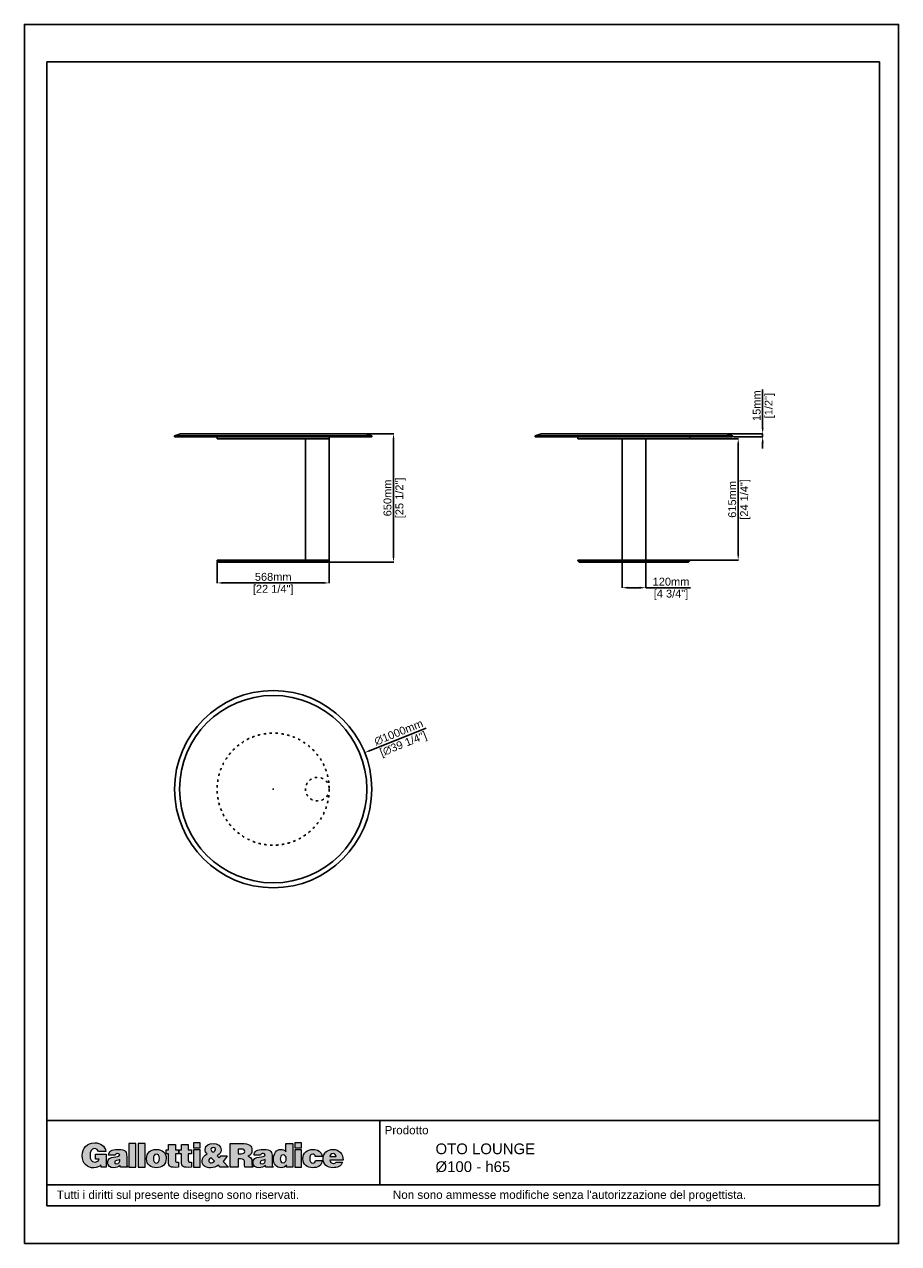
# Model space of a CAD drawing. Header units: millimetres. Extents: x 26359 to 57681, y -662 to 5519.
# Tile 2 of 6: x 31737 to 36171, y -662 to 5519. Entities that reach past the tile are written whole.
import ezdxf

# ---------------------------------------------------------------- set-up
doc = ezdxf.new("R2010")
doc.units = ezdxf.units.MM
doc.linetypes.add('ACAD_ISO03W100', pattern=[30, 12, -18])
doc.layers.add('Livello 1', color=7, linetype='Continuous')
doc.layers.add('QUOTE', color=252, linetype='Continuous', lineweight=5)
doc.styles.get("Standard").update_dxf_attribs({"font": 'arial.ttf'})
doc.dimstyles.new('PRODOTTI', dxfattribs={"dimtxt": 40, "dimasz": 30, "dimexe": 1.25, "dimexo": 5, "dimgap": 10, "dimtad": 1, "dimzin": 12, "dimtxsty": 'Standard', "dimcen": 2.5, "dimclrd": 252, "dimclre": 252, "dimclrt": 252, "dimadec": 0, "dimazin": 3, "dimtfac": 1, "dimtmove": 0, "dimatfit": 3, "dimfxl": 1, "dimtfillclr": 134, "dimarcsym": 0})
doc.dimstyles.new('PRODOTTI_USA_grande', dxfattribs={"dimtxt": 40, "dimasz": 30, "dimexe": 1.25, "dimexo": 5, "dimgap": 10, "dimtad": 1, "dimzin": 12, "dimtxsty": 'Standard', "dimcen": 2.5, "dimclrd": 256, "dimclre": 256, "dimclrt": 256, "dimadec": 0, "dimazin": 3, "dimtfac": 1, "dimtmove": 0, "dimatfit": 3, "dimfxl": 1, "dimarcsym": 0})

# ---------------------------------------------------------------- blocks, each defined once
blk = doc.blocks.new('block 2')
at = {"layer": 'Livello 1', "true_color": 0x1c1c1b}
h = blk.add_hatch(color=250, dxfattribs=at)
h.dxf.hatch_style = 2
edge = h.paths.add_edge_path()
edge.add_spline(control_points=[(28.21, 149.09), (28.21, 149.09), (22.02, 149.09), (22.02, 149.09), (22.02, 149.09), (22.02, 146.1), (22.02, 146.1), (22.02, 146.1), (24.01, 146.1), (24.01, 146.1), (23.78, 145.14), (22.61, 144.51), (21.69, 144.51), (19.41, 144.51), (18.8, 146.29), (18.8, 148.24), (18.8, 150.68), (19.64, 152.29), (21.43, 152.29), (22.59, 152.29), (23.42, 151.67), (23.74, 150.54), (23.74, 150.54), (28.03, 150.54), (28.03, 150.54), (27.48, 153.93), (24.82, 155.66), (21.5, 155.66), (17.04, 155.66), (14.28, 152.63), (14.28, 148.22), (14.28, 143.42), (17.44, 141.14), (20.97, 141.14), (23.13, 141.14), (24.38, 141.94), (25.12, 142.82), (25.12, 142.82), (25.3, 141.46), (25.3, 141.46), (25.3, 141.46), (28.21, 141.46), (28.21, 141.46), (28.21, 141.46), (28.21, 149.09), (28.21, 149.09), (28.21, 149.09), (28.21, 149.09), (28.21, 149.09)], knot_values=[0, 0, 0, 0, 1, 1, 1, 2, 2, 2, 3, 3, 3, 4, 4, 4, 5, 5, 5, 6, 6, 6, 7, 7, 7, 8, 8, 8, 9, 9, 9, 10, 10, 10, 11, 11, 11, 12, 12, 12, 13, 13, 13, 14, 14, 14, 15, 15, 15, 16, 16, 16, 16], degree=3, periodic=0)
edge = h.paths.add_edge_path()
edge.add_spline(control_points=[(40.61, 141.5), (40.61, 141.5), (40.61, 141.69), (40.61, 141.69), (40.1, 142.11), (40.08, 142.4), (40.08, 142.98), (40.08, 142.98), (40.08, 147.67), (40.08, 147.67), (40.08, 150.06), (39.79, 151.83), (35.04, 151.83), (31.07, 151.83), (29.56, 150.58), (29.56, 148.45), (29.56, 148.45), (33.39, 148.45), (33.39, 148.45), (33.49, 149.32), (34.23, 149.43), (34.79, 149.43), (35.21, 149.43), (36.09, 149.34), (36.09, 148.61), (36.09, 146.73), (28.95, 148.8), (28.95, 144.24), (28.95, 142.15), (30.63, 141.21), (32.53, 141.21), (34.02, 141.21), (35.17, 141.52), (36.3, 142.57), (36.3, 142.57), (36.49, 141.5), (36.49, 141.5), (36.49, 141.5), (40.61, 141.5), (40.61, 141.5), (40.61, 141.5), (40.61, 141.5), (40.61, 141.5)], knot_values=[0, 0, 0, 0, 1, 1, 1, 2, 2, 2, 3, 3, 3, 4, 4, 4, 5, 5, 5, 6, 6, 6, 7, 7, 7, 8, 8, 8, 9, 9, 9, 10, 10, 10, 11, 11, 11, 12, 12, 12, 13, 13, 13, 14, 14, 14, 14], degree=3, periodic=0)
edge = h.paths.add_edge_path()
edge.add_spline(control_points=[(34.33, 143.47), (33.54, 143.47), (33.06, 143.82), (33.06, 144.32), (33.06, 145.62), (34.79, 145.31), (36.09, 145.94), (36.19, 144.57), (35.73, 143.47), (34.33, 143.47), (34.33, 143.47), (34.33, 143.47), (34.33, 143.47)], knot_values=[0, 0, 0, 0, 1, 1, 1, 2, 2, 2, 3, 3, 3, 4, 4, 4, 4], degree=3, periodic=0)
h.paths.add_polyline_path([(45.4, 141.5), (45.4, 155.29), (41.41, 155.29), (41.41, 141.5)])
h.paths.add_polyline_path([(50.75, 141.5), (50.75, 155.29), (46.77, 155.29), (46.77, 141.5)])
edge = h.paths.add_edge_path()
edge.add_spline(control_points=[(57.35, 149.14), (58.38, 149.2), (59.04, 148.09), (59.04, 146.62), (59.04, 144.72), (58.38, 143.89), (57.31, 143.89), (56.3, 143.89), (55.59, 144.72), (55.59, 146.62), (55.59, 147.75), (55.99, 149.14), (57.35, 149.14), (57.35, 149.14), (57.35, 149.14), (57.35, 149.14)], knot_values=[0, 0, 0, 0, 1, 1, 1, 2, 2, 2, 3, 3, 3, 4, 4, 4, 5, 5, 5, 5], degree=3, periodic=0)
edge = h.paths.add_edge_path()
edge.add_spline(control_points=[(51.6, 146.4), (51.6, 142.98), (54.09, 141.21), (57.31, 141.21), (60.53, 141.21), (63.02, 142.94), (63.02, 146.62), (63.02, 149.74), (60.84, 151.83), (57.29, 151.83), (53.9, 151.83), (51.6, 149.89), (51.6, 146.4), (51.6, 146.4), (51.6, 146.4), (51.6, 146.4)], knot_values=[0, 0, 0, 0, 1, 1, 1, 2, 2, 2, 3, 3, 3, 4, 4, 4, 5, 5, 5, 5], degree=3, periodic=0)
edge = h.paths.add_edge_path()
edge.add_spline(control_points=[(70.24, 144.35), (70.24, 144.35), (69.61, 144.35), (69.61, 144.35), (68.5, 144.35), (68.36, 144.68), (68.36, 145.6), (68.36, 145.6), (68.36, 149.24), (68.36, 149.24), (68.36, 149.24), (70.28, 149.24), (70.28, 149.24), (70.28, 149.24), (70.28, 151.54), (70.28, 151.54), (70.28, 151.54), (68.36, 151.54), (68.36, 151.54), (68.36, 151.54), (68.36, 154.66), (68.36, 154.66), (68.36, 154.66), (64.43, 154.66), (64.43, 154.66), (64.43, 154.66), (64.43, 151.54), (64.43, 151.54), (64.43, 151.54), (62.96, 151.54), (62.96, 151.54), (62.96, 151.54), (62.96, 149.24), (62.96, 149.24), (62.96, 149.24), (64.38, 149.24), (64.38, 149.24), (64.38, 149.24), (64.38, 145.04), (64.38, 145.04), (64.38, 141.58), (65.01, 141.21), (70.24, 141.5), (70.24, 141.5), (70.24, 144.35), (70.24, 144.35), (70.24, 144.35), (70.24, 144.35), (70.24, 144.35)], knot_values=[0, 0, 0, 0, 1, 1, 1, 2, 2, 2, 3, 3, 3, 4, 4, 4, 5, 5, 5, 6, 6, 6, 7, 7, 7, 8, 8, 8, 9, 9, 9, 10, 10, 10, 11, 11, 11, 12, 12, 12, 13, 13, 13, 14, 14, 14, 15, 15, 15, 16, 16, 16, 16], degree=3, periodic=0)
edge = h.paths.add_edge_path()
edge.add_spline(control_points=[(77.72, 144.35), (77.72, 144.35), (77.09, 144.35), (77.09, 144.35), (75.98, 144.35), (75.85, 144.68), (75.85, 145.6), (75.85, 145.6), (75.85, 149.24), (75.85, 149.24), (75.85, 149.24), (77.76, 149.24), (77.76, 149.24), (77.76, 149.24), (77.76, 151.54), (77.76, 151.54), (77.76, 151.54), (75.85, 151.54), (75.85, 151.54), (75.85, 151.54), (75.85, 154.66), (75.85, 154.66), (75.85, 154.66), (71.92, 154.66), (71.92, 154.66), (71.92, 154.66), (71.92, 151.54), (71.92, 151.54), (71.92, 151.54), (70.44, 151.54), (70.44, 151.54), (70.44, 151.54), (70.44, 149.24), (70.44, 149.24), (70.44, 149.24), (71.86, 149.24), (71.86, 149.24), (71.86, 149.24), (71.86, 145.04), (71.86, 145.04), (71.86, 141.58), (72.49, 141.21), (77.72, 141.5), (77.72, 141.5), (77.72, 144.35), (77.72, 144.35), (77.72, 144.35), (77.72, 144.35), (77.72, 144.35)], knot_values=[0, 0, 0, 0, 1, 1, 1, 2, 2, 2, 3, 3, 3, 4, 4, 4, 5, 5, 5, 6, 6, 6, 7, 7, 7, 8, 8, 8, 9, 9, 9, 10, 10, 10, 11, 11, 11, 12, 12, 12, 13, 13, 13, 14, 14, 14, 15, 15, 15, 16, 16, 16, 16], degree=3, periodic=0)
h.paths.add_polyline_path([(82.83, 141.5), (82.83, 151.54), (78.85, 151.54), (78.85, 141.5)])
h.paths.add_polyline_path([(78.85, 152.82), (82.83, 152.82), (82.83, 155.66), (78.85, 155.66)])
edge = h.paths.add_edge_path()
edge.add_spline(control_points=[(90.37, 152.9), (90.81, 152.9), (91.36, 152.71), (91.56, 152.29), (91.9, 151.16), (91.1, 150.68), (90.2, 150.26), (89.54, 150.7), (89.03, 151.17), (89.03, 151.86), (89.03, 152.63), (89.7, 152.9), (90.37, 152.9), (90.37, 152.9), (90.37, 152.9), (90.37, 152.9)], knot_values=[0, 0, 0, 0, 1, 1, 1, 2, 2, 2, 3, 3, 3, 4, 4, 4, 5, 5, 5, 5], degree=3, periodic=0)
edge = h.paths.add_edge_path()
edge.add_spline(control_points=[(94.39, 141.5), (94.39, 141.5), (99.18, 141.5), (99.18, 141.5), (99.18, 141.5), (96.04, 144.74), (96.04, 144.74), (96.98, 145.73), (97.72, 146.88), (98.36, 148.09), (98.36, 148.09), (94.72, 148.09), (94.72, 148.09), (94.49, 147.65), (94.2, 147.27), (93.82, 146.94), (93.82, 146.94), (92.63, 148.17), (92.63, 148.17), (94.03, 148.93), (94.87, 150.01), (94.87, 151.65), (94.87, 153.88), (92.82, 155.29), (90.27, 155.29), (88.09, 155.29), (85.58, 154.43), (85.58, 151.85), (85.58, 150.77), (86.06, 150.01), (86.77, 149.26), (85.02, 148.38), (83.87, 147), (83.87, 144.97), (83.87, 142.3), (86.21, 141.14), (88.74, 141.14), (90.54, 141.14), (92.38, 141.88), (93.3, 142.67), (93.3, 142.67), (94.39, 141.5), (94.39, 141.5), (94.39, 141.5), (94.39, 141.5), (94.39, 141.5)], knot_values=[0, 0, 0, 0, 1, 1, 1, 2, 2, 2, 3, 3, 3, 4, 4, 4, 5, 5, 5, 6, 6, 6, 7, 7, 7, 8, 8, 8, 9, 9, 9, 10, 10, 10, 11, 11, 11, 12, 12, 12, 13, 13, 13, 14, 14, 14, 15, 15, 15, 15], degree=3, periodic=0)
edge = h.paths.add_edge_path()
edge.add_spline(control_points=[(90.98, 145.1), (91.23, 144.83), (91.13, 144.89), (90.58, 144.57), (90.2, 144.34), (89.49, 144.07), (89.05, 144.07), (88.26, 144.07), (87.7, 144.51), (87.7, 145.33), (87.7, 146.12), (88.45, 146.6), (89.2, 146.98), (89.2, 146.98), (90.98, 145.1), (90.98, 145.1), (90.98, 145.1), (90.98, 145.1), (90.98, 145.1)], knot_values=[0, 0, 0, 0, 1, 1, 1, 2, 2, 2, 3, 3, 3, 4, 4, 4, 5, 5, 5, 6, 6, 6, 6], degree=3, periodic=0)
edge = h.paths.add_edge_path()
edge.add_spline(control_points=[(104.71, 152.08), (104.71, 152.08), (106.82, 152.08), (106.82, 152.08), (107.87, 152.08), (108.64, 151.62), (108.64, 150.64), (108.64, 149.68), (107.89, 149.34), (106.49, 149.34), (106.49, 149.34), (104.71, 149.34), (104.71, 149.34), (104.71, 149.34), (104.71, 152.08), (104.71, 152.08), (104.71, 152.08), (104.71, 152.08), (104.71, 152.08)], knot_values=[0, 0, 0, 0, 1, 1, 1, 2, 2, 2, 3, 3, 3, 4, 4, 4, 5, 5, 5, 6, 6, 6, 6], degree=3, periodic=0)
edge = h.paths.add_edge_path()
edge.add_spline(control_points=[(106.09, 146.31), (108.2, 146.31), (108.5, 145.71), (108.5, 143.91), (108.5, 142.69), (108.62, 141.81), (108.73, 141.5), (108.73, 141.5), (113.31, 141.5), (113.31, 141.5), (113.31, 141.5), (113.31, 141.92), (113.31, 141.92), (112.78, 141.92), (112.83, 142.53), (112.83, 144.34), (112.83, 147.11), (111.95, 147.46), (110.5, 147.99), (112.11, 148.44), (112.82, 149.78), (112.82, 151.37), (112.82, 154.05), (111.3, 155.29), (106.7, 155.29), (106.7, 155.29), (100.19, 155.29), (100.19, 155.29), (100.19, 155.29), (100.19, 141.5), (100.19, 141.5), (100.19, 141.5), (104.71, 141.5), (104.71, 141.5), (104.71, 141.5), (104.71, 146.31), (104.71, 146.31), (104.71, 146.31), (106.09, 146.31), (106.09, 146.31), (106.09, 146.31), (106.09, 146.31), (106.09, 146.31)], knot_values=[0, 0, 0, 0, 1, 1, 1, 2, 2, 2, 3, 3, 3, 4, 4, 4, 5, 5, 5, 6, 6, 6, 7, 7, 7, 8, 8, 8, 9, 9, 9, 10, 10, 10, 11, 11, 11, 12, 12, 12, 13, 13, 13, 14, 14, 14, 14], degree=3, periodic=0)
edge = h.paths.add_edge_path()
edge.add_spline(control_points=[(125.05, 141.5), (125.05, 141.5), (125.05, 141.69), (125.05, 141.69), (124.53, 142.11), (124.51, 142.4), (124.51, 142.98), (124.51, 142.98), (124.51, 147.67), (124.51, 147.67), (124.51, 150.06), (124.23, 151.83), (119.48, 151.83), (115.51, 151.83), (114, 150.58), (114, 148.45), (114, 148.45), (117.83, 148.45), (117.83, 148.45), (117.92, 149.32), (118.67, 149.43), (119.23, 149.43), (119.65, 149.43), (120.53, 149.34), (120.53, 148.61), (120.53, 146.73), (113.38, 148.8), (113.38, 144.24), (113.38, 142.15), (115.07, 141.21), (116.97, 141.21), (118.46, 141.21), (119.61, 141.52), (120.74, 142.57), (120.74, 142.57), (120.93, 141.5), (120.93, 141.5), (120.93, 141.5), (125.05, 141.5), (125.05, 141.5), (125.05, 141.5), (125.05, 141.5), (125.05, 141.5)], knot_values=[0, 0, 0, 0, 1, 1, 1, 2, 2, 2, 3, 3, 3, 4, 4, 4, 5, 5, 5, 6, 6, 6, 7, 7, 7, 8, 8, 8, 9, 9, 9, 10, 10, 10, 11, 11, 11, 12, 12, 12, 13, 13, 13, 14, 14, 14, 14], degree=3, periodic=0)
edge = h.paths.add_edge_path()
edge.add_spline(control_points=[(118.77, 143.47), (117.98, 143.47), (117.5, 143.82), (117.5, 144.32), (117.5, 145.62), (119.23, 145.31), (120.53, 145.94), (120.62, 144.57), (120.16, 143.47), (118.77, 143.47), (118.77, 143.47), (118.77, 143.47), (118.77, 143.47)], knot_values=[0, 0, 0, 0, 1, 1, 1, 2, 2, 2, 3, 3, 3, 4, 4, 4, 4], degree=3, periodic=0)
edge = h.paths.add_edge_path()
edge.add_spline(control_points=[(136.52, 141.5), (136.52, 141.5), (136.52, 155.29), (136.52, 155.29), (136.52, 155.29), (132.54, 155.29), (132.54, 155.29), (132.54, 155.29), (132.54, 150.52), (132.54, 150.52), (131.69, 151.52), (130.81, 151.83), (129.55, 151.83), (127.15, 151.83), (125.3, 149.66), (125.3, 146.33), (125.3, 143.49), (126.83, 141.21), (129.86, 141.21), (131.14, 141.21), (132, 141.62), (132.94, 142.84), (132.94, 142.84), (132.94, 141.5), (132.94, 141.5), (132.94, 141.5), (136.52, 141.5), (136.52, 141.5), (136.52, 141.5), (136.52, 141.5), (136.52, 141.5)], knot_values=[0, 0, 0, 0, 1, 1, 1, 2, 2, 2, 3, 3, 3, 4, 4, 4, 5, 5, 5, 6, 6, 6, 7, 7, 7, 8, 8, 8, 9, 9, 9, 10, 10, 10, 10], degree=3, periodic=0)
edge = h.paths.add_edge_path()
edge.add_spline(control_points=[(130.85, 144.09), (129.55, 144.09), (129.28, 145.31), (129.28, 146.37), (129.28, 147.48), (129.64, 148.74), (130.97, 148.74), (132.29, 148.74), (132.67, 147.53), (132.67, 146.42), (132.67, 145.25), (132.23, 144.09), (130.85, 144.09), (130.85, 144.09), (130.85, 144.09), (130.85, 144.09)], knot_values=[0, 0, 0, 0, 1, 1, 1, 2, 2, 2, 3, 3, 3, 4, 4, 4, 5, 5, 5, 5], degree=3, periodic=0)
h.paths.add_polyline_path([(141.59, 141.5), (141.59, 151.54), (137.61, 151.54), (137.61, 141.5)])
h.paths.add_polyline_path([(137.61, 152.82), (141.59, 152.82), (141.59, 155.66), (137.61, 155.66)])
edge = h.paths.add_edge_path()
edge.add_spline(control_points=[(153.62, 147.71), (153.33, 150.68), (150.8, 151.83), (148.12, 151.83), (144.8, 151.83), (142.39, 149.85), (142.39, 146.42), (142.39, 143.03), (144.88, 141.21), (148.12, 141.21), (150.9, 141.21), (153.35, 142.34), (153.69, 145.39), (153.69, 145.39), (149.67, 145.39), (149.67, 145.39), (149.55, 144.6), (149.15, 143.89), (148.12, 143.89), (146.95, 143.89), (146.37, 144.89), (146.37, 146.4), (146.37, 147.59), (146.62, 149.14), (148.12, 149.14), (148.56, 149.14), (148.9, 149.01), (149.15, 148.74), (149.4, 148.49), (149.55, 148.15), (149.57, 147.71), (149.57, 147.71), (153.62, 147.71), (153.62, 147.71), (153.62, 147.71), (153.62, 147.71), (153.62, 147.71)], knot_values=[0, 0, 0, 0, 1, 1, 1, 2, 2, 2, 3, 3, 3, 4, 4, 4, 5, 5, 5, 6, 6, 6, 7, 7, 7, 8, 8, 8, 9, 9, 9, 10, 10, 10, 11, 11, 11, 12, 12, 12, 12], degree=3, periodic=0)
edge = h.paths.add_edge_path()
edge.add_spline(control_points=[(158.11, 147.65), (158.11, 148.72), (158.78, 149.39), (159.97, 149.39), (160.91, 149.39), (161.73, 148.57), (161.73, 147.65), (161.73, 147.65), (158.11, 147.65), (158.11, 147.65), (158.11, 147.65), (158.11, 147.65), (158.11, 147.65)], knot_values=[0, 0, 0, 0, 1, 1, 1, 2, 2, 2, 3, 3, 3, 4, 4, 4, 4], degree=3, periodic=0)
edge = h.paths.add_edge_path()
edge.add_spline(control_points=[(165.72, 145.62), (165.78, 149.26), (163.54, 151.83), (159.82, 151.83), (156.6, 151.83), (154.13, 149.72), (154.13, 146.42), (154.13, 143.05), (156.62, 141.21), (159.84, 141.21), (162.18, 141.21), (164.7, 142.04), (165.39, 144.53), (165.39, 144.53), (161.58, 144.53), (161.58, 144.53), (161.29, 143.93), (160.72, 143.65), (160.09, 143.65), (159.03, 143.65), (158.11, 144.43), (158.11, 145.62), (158.11, 145.62), (165.72, 145.62), (165.72, 145.62), (165.72, 145.62), (165.72, 145.62), (165.72, 145.62)], knot_values=[0, 0, 0, 0, 1, 1, 1, 2, 2, 2, 3, 3, 3, 4, 4, 4, 5, 5, 5, 6, 6, 6, 7, 7, 7, 8, 8, 8, 9, 9, 9, 9], degree=3, periodic=0)
at = {"layer": 'Livello 1', "lineweight": 0}
for points in [[(45.4, 141.5), (45.4, 155.29), (41.41, 155.29), (41.41, 141.5), (45.4, 141.5), (45.4, 141.5)], [(50.75, 141.5), (50.75, 155.29), (46.77, 155.29), (46.77, 141.5), (50.75, 141.5), (50.75, 141.5)], [(78.85, 152.82), (82.83, 152.82), (82.83, 155.66), (78.85, 155.66), (78.85, 152.82), (78.85, 152.82)], [(82.83, 141.5), (82.83, 151.54), (78.85, 151.54), (78.85, 141.5), (82.83, 141.5), (82.83, 141.5)], [(137.61, 152.82), (141.59, 152.82), (141.59, 155.66), (137.61, 155.66), (137.61, 152.82), (137.61, 152.82)], [(141.59, 141.5), (141.59, 151.54), (137.61, 151.54), (137.61, 141.5), (141.59, 141.5), (141.59, 141.5)]]:
    blk.add_lwpolyline(points, dxfattribs=at)
for points, knots in [([(28.21, 149.09), (28.21, 149.09), (22.02, 149.09), (22.02, 149.09), (22.02, 149.09), (22.02, 146.1), (22.02, 146.1), (22.02, 146.1), (24.01, 146.1), (24.01, 146.1), (23.78, 145.14), (22.61, 144.51), (21.69, 144.51), (19.41, 144.51), (18.8, 146.29), (18.8, 148.24), (18.8, 150.68), (19.64, 152.29), (21.43, 152.29), (22.59, 152.29), (23.42, 151.67), (23.74, 150.54), (23.74, 150.54), (28.03, 150.54), (28.03, 150.54), (27.48, 153.93), (24.82, 155.66), (21.5, 155.66), (17.04, 155.66), (14.28, 152.63), (14.28, 148.22), (14.28, 143.42), (17.44, 141.14), (20.97, 141.14), (23.13, 141.14), (24.38, 141.94), (25.12, 142.82), (25.12, 142.82), (25.3, 141.46), (25.3, 141.46), (25.3, 141.46), (28.21, 141.46), (28.21, 141.46), (28.21, 141.46), (28.21, 149.09), (28.21, 149.09), (28.21, 149.09), (28.21, 149.09), (28.21, 149.09)], [0, 0, 0, 0, 1, 1, 1, 2, 2, 2, 3, 3, 3, 4, 4, 4, 5, 5, 5, 6, 6, 6, 7, 7, 7, 8, 8, 8, 9, 9, 9, 10, 10, 10, 11, 11, 11, 12, 12, 12, 13, 13, 13, 14, 14, 14, 15, 15, 15, 16, 16, 16, 16]), ([(40.61, 141.5), (40.61, 141.5), (40.61, 141.69), (40.61, 141.69), (40.1, 142.11), (40.08, 142.4), (40.08, 142.98), (40.08, 142.98), (40.08, 147.67), (40.08, 147.67), (40.08, 150.06), (39.79, 151.83), (35.04, 151.83), (31.07, 151.83), (29.56, 150.58), (29.56, 148.45), (29.56, 148.45), (33.39, 148.45), (33.39, 148.45), (33.49, 149.32), (34.23, 149.43), (34.79, 149.43), (35.21, 149.43), (36.09, 149.34), (36.09, 148.61), (36.09, 146.73), (28.95, 148.8), (28.95, 144.24), (28.95, 142.15), (30.63, 141.21), (32.53, 141.21), (34.02, 141.21), (35.17, 141.52), (36.3, 142.57), (36.3, 142.57), (36.49, 141.5), (36.49, 141.5), (36.49, 141.5), (40.61, 141.5), (40.61, 141.5), (40.61, 141.5), (40.61, 141.5), (40.61, 141.5)], [0, 0, 0, 0, 1, 1, 1, 2, 2, 2, 3, 3, 3, 4, 4, 4, 5, 5, 5, 6, 6, 6, 7, 7, 7, 8, 8, 8, 9, 9, 9, 10, 10, 10, 11, 11, 11, 12, 12, 12, 13, 13, 13, 14, 14, 14, 14]), ([(51.6, 146.4), (51.6, 142.98), (54.09, 141.21), (57.31, 141.21), (60.53, 141.21), (63.02, 142.94), (63.02, 146.62), (63.02, 149.74), (60.84, 151.83), (57.29, 151.83), (53.9, 151.83), (51.6, 149.89), (51.6, 146.4), (51.6, 146.4), (51.6, 146.4), (51.6, 146.4)], [0, 0, 0, 0, 1, 1, 1, 2, 2, 2, 3, 3, 3, 4, 4, 4, 5, 5, 5, 5]), ([(57.35, 149.14), (58.38, 149.2), (59.04, 148.09), (59.04, 146.62), (59.04, 144.72), (58.38, 143.89), (57.31, 143.89), (56.3, 143.89), (55.59, 144.72), (55.59, 146.62), (55.59, 147.75), (55.99, 149.14), (57.35, 149.14), (57.35, 149.14), (57.35, 149.14), (57.35, 149.14)], [0, 0, 0, 0, 1, 1, 1, 2, 2, 2, 3, 3, 3, 4, 4, 4, 5, 5, 5, 5]), ([(70.24, 144.35), (70.24, 144.35), (69.61, 144.35), (69.61, 144.35), (68.5, 144.35), (68.36, 144.68), (68.36, 145.6), (68.36, 145.6), (68.36, 149.24), (68.36, 149.24), (68.36, 149.24), (70.28, 149.24), (70.28, 149.24), (70.28, 149.24), (70.28, 151.54), (70.28, 151.54), (70.28, 151.54), (68.36, 151.54), (68.36, 151.54), (68.36, 151.54), (68.36, 154.66), (68.36, 154.66), (68.36, 154.66), (64.43, 154.66), (64.43, 154.66), (64.43, 154.66), (64.43, 151.54), (64.43, 151.54), (64.43, 151.54), (62.96, 151.54), (62.96, 151.54), (62.96, 151.54), (62.96, 149.24), (62.96, 149.24), (62.96, 149.24), (64.38, 149.24), (64.38, 149.24), (64.38, 149.24), (64.38, 145.04), (64.38, 145.04), (64.38, 141.58), (65.01, 141.21), (70.24, 141.5), (70.24, 141.5), (70.24, 144.35), (70.24, 144.35), (70.24, 144.35), (70.24, 144.35), (70.24, 144.35)], [0, 0, 0, 0, 1, 1, 1, 2, 2, 2, 3, 3, 3, 4, 4, 4, 5, 5, 5, 6, 6, 6, 7, 7, 7, 8, 8, 8, 9, 9, 9, 10, 10, 10, 11, 11, 11, 12, 12, 12, 13, 13, 13, 14, 14, 14, 15, 15, 15, 16, 16, 16, 16]), ([(77.72, 144.35), (77.72, 144.35), (77.09, 144.35), (77.09, 144.35), (75.98, 144.35), (75.85, 144.68), (75.85, 145.6), (75.85, 145.6), (75.85, 149.24), (75.85, 149.24), (75.85, 149.24), (77.76, 149.24), (77.76, 149.24), (77.76, 149.24), (77.76, 151.54), (77.76, 151.54), (77.76, 151.54), (75.85, 151.54), (75.85, 151.54), (75.85, 151.54), (75.85, 154.66), (75.85, 154.66), (75.85, 154.66), (71.92, 154.66), (71.92, 154.66), (71.92, 154.66), (71.92, 151.54), (71.92, 151.54), (71.92, 151.54), (70.44, 151.54), (70.44, 151.54), (70.44, 151.54), (70.44, 149.24), (70.44, 149.24), (70.44, 149.24), (71.86, 149.24), (71.86, 149.24), (71.86, 149.24), (71.86, 145.04), (71.86, 145.04), (71.86, 141.58), (72.49, 141.21), (77.72, 141.5), (77.72, 141.5), (77.72, 144.35), (77.72, 144.35), (77.72, 144.35), (77.72, 144.35), (77.72, 144.35)], [0, 0, 0, 0, 1, 1, 1, 2, 2, 2, 3, 3, 3, 4, 4, 4, 5, 5, 5, 6, 6, 6, 7, 7, 7, 8, 8, 8, 9, 9, 9, 10, 10, 10, 11, 11, 11, 12, 12, 12, 13, 13, 13, 14, 14, 14, 15, 15, 15, 16, 16, 16, 16]), ([(94.39, 141.5), (94.39, 141.5), (99.18, 141.5), (99.18, 141.5), (99.18, 141.5), (96.04, 144.74), (96.04, 144.74), (96.98, 145.73), (97.72, 146.88), (98.36, 148.09), (98.36, 148.09), (94.72, 148.09), (94.72, 148.09), (94.49, 147.65), (94.2, 147.27), (93.82, 146.94), (93.82, 146.94), (92.63, 148.17), (92.63, 148.17), (94.03, 148.93), (94.87, 150.01), (94.87, 151.65), (94.87, 153.88), (92.82, 155.29), (90.27, 155.29), (88.09, 155.29), (85.58, 154.43), (85.58, 151.85), (85.58, 150.77), (86.06, 150.01), (86.77, 149.26), (85.02, 148.38), (83.87, 147), (83.87, 144.97), (83.87, 142.3), (86.21, 141.14), (88.74, 141.14), (90.54, 141.14), (92.38, 141.88), (93.3, 142.67), (93.3, 142.67), (94.39, 141.5), (94.39, 141.5), (94.39, 141.5), (94.39, 141.5), (94.39, 141.5)], [0, 0, 0, 0, 1, 1, 1, 2, 2, 2, 3, 3, 3, 4, 4, 4, 5, 5, 5, 6, 6, 6, 7, 7, 7, 8, 8, 8, 9, 9, 9, 10, 10, 10, 11, 11, 11, 12, 12, 12, 13, 13, 13, 14, 14, 14, 15, 15, 15, 15]), ([(90.37, 152.9), (90.81, 152.9), (91.36, 152.71), (91.56, 152.29), (91.9, 151.16), (91.1, 150.68), (90.2, 150.26), (89.54, 150.7), (89.03, 151.17), (89.03, 151.86), (89.03, 152.63), (89.7, 152.9), (90.37, 152.9), (90.37, 152.9), (90.37, 152.9), (90.37, 152.9)], [0, 0, 0, 0, 1, 1, 1, 2, 2, 2, 3, 3, 3, 4, 4, 4, 5, 5, 5, 5]), ([(106.09, 146.31), (108.2, 146.31), (108.5, 145.71), (108.5, 143.91), (108.5, 142.69), (108.62, 141.81), (108.73, 141.5), (108.73, 141.5), (113.31, 141.5), (113.31, 141.5), (113.31, 141.5), (113.31, 141.92), (113.31, 141.92), (112.78, 141.92), (112.83, 142.53), (112.83, 144.34), (112.83, 147.11), (111.95, 147.46), (110.5, 147.99), (112.11, 148.44), (112.82, 149.78), (112.82, 151.37), (112.82, 154.05), (111.3, 155.29), (106.7, 155.29), (106.7, 155.29), (100.19, 155.29), (100.19, 155.29), (100.19, 155.29), (100.19, 141.5), (100.19, 141.5), (100.19, 141.5), (104.71, 141.5), (104.71, 141.5), (104.71, 141.5), (104.71, 146.31), (104.71, 146.31), (104.71, 146.31), (106.09, 146.31), (106.09, 146.31), (106.09, 146.31), (106.09, 146.31), (106.09, 146.31)], [0, 0, 0, 0, 1, 1, 1, 2, 2, 2, 3, 3, 3, 4, 4, 4, 5, 5, 5, 6, 6, 6, 7, 7, 7, 8, 8, 8, 9, 9, 9, 10, 10, 10, 11, 11, 11, 12, 12, 12, 13, 13, 13, 14, 14, 14, 14]), ([(104.71, 152.08), (104.71, 152.08), (106.82, 152.08), (106.82, 152.08), (107.87, 152.08), (108.64, 151.62), (108.64, 150.64), (108.64, 149.68), (107.89, 149.34), (106.49, 149.34), (106.49, 149.34), (104.71, 149.34), (104.71, 149.34), (104.71, 149.34), (104.71, 152.08), (104.71, 152.08), (104.71, 152.08), (104.71, 152.08), (104.71, 152.08)], [0, 0, 0, 0, 1, 1, 1, 2, 2, 2, 3, 3, 3, 4, 4, 4, 5, 5, 5, 6, 6, 6, 6]), ([(125.05, 141.5), (125.05, 141.5), (125.05, 141.69), (125.05, 141.69), (124.53, 142.11), (124.51, 142.4), (124.51, 142.98), (124.51, 142.98), (124.51, 147.67), (124.51, 147.67), (124.51, 150.06), (124.23, 151.83), (119.48, 151.83), (115.51, 151.83), (114, 150.58), (114, 148.45), (114, 148.45), (117.83, 148.45), (117.83, 148.45), (117.92, 149.32), (118.67, 149.43), (119.23, 149.43), (119.65, 149.43), (120.53, 149.34), (120.53, 148.61), (120.53, 146.73), (113.38, 148.8), (113.38, 144.24), (113.38, 142.15), (115.07, 141.21), (116.97, 141.21), (118.46, 141.21), (119.61, 141.52), (120.74, 142.57), (120.74, 142.57), (120.93, 141.5), (120.93, 141.5), (120.93, 141.5), (125.05, 141.5), (125.05, 141.5), (125.05, 141.5), (125.05, 141.5), (125.05, 141.5)], [0, 0, 0, 0, 1, 1, 1, 2, 2, 2, 3, 3, 3, 4, 4, 4, 5, 5, 5, 6, 6, 6, 7, 7, 7, 8, 8, 8, 9, 9, 9, 10, 10, 10, 11, 11, 11, 12, 12, 12, 13, 13, 13, 14, 14, 14, 14]), ([(136.52, 141.5), (136.52, 141.5), (136.52, 155.29), (136.52, 155.29), (136.52, 155.29), (132.54, 155.29), (132.54, 155.29), (132.54, 155.29), (132.54, 150.52), (132.54, 150.52), (131.69, 151.52), (130.81, 151.83), (129.55, 151.83), (127.15, 151.83), (125.3, 149.66), (125.3, 146.33), (125.3, 143.49), (126.83, 141.21), (129.86, 141.21), (131.14, 141.21), (132, 141.62), (132.94, 142.84), (132.94, 142.84), (132.94, 141.5), (132.94, 141.5), (132.94, 141.5), (136.52, 141.5), (136.52, 141.5), (136.52, 141.5), (136.52, 141.5), (136.52, 141.5)], [0, 0, 0, 0, 1, 1, 1, 2, 2, 2, 3, 3, 3, 4, 4, 4, 5, 5, 5, 6, 6, 6, 7, 7, 7, 8, 8, 8, 9, 9, 9, 10, 10, 10, 10]), ([(130.85, 144.09), (129.55, 144.09), (129.28, 145.31), (129.28, 146.37), (129.28, 147.48), (129.64, 148.74), (130.97, 148.74), (132.29, 148.74), (132.67, 147.53), (132.67, 146.42), (132.67, 145.25), (132.23, 144.09), (130.85, 144.09), (130.85, 144.09), (130.85, 144.09), (130.85, 144.09)], [0, 0, 0, 0, 1, 1, 1, 2, 2, 2, 3, 3, 3, 4, 4, 4, 5, 5, 5, 5]), ([(153.62, 147.71), (153.33, 150.68), (150.8, 151.83), (148.12, 151.83), (144.8, 151.83), (142.39, 149.85), (142.39, 146.42), (142.39, 143.03), (144.88, 141.21), (148.12, 141.21), (150.9, 141.21), (153.35, 142.34), (153.69, 145.39), (153.69, 145.39), (149.67, 145.39), (149.67, 145.39), (149.55, 144.6), (149.15, 143.89), (148.12, 143.89), (146.95, 143.89), (146.37, 144.89), (146.37, 146.4), (146.37, 147.59), (146.62, 149.14), (148.12, 149.14), (148.56, 149.14), (148.9, 149.01), (149.15, 148.74), (149.4, 148.49), (149.55, 148.15), (149.57, 147.71), (149.57, 147.71), (153.62, 147.71), (153.62, 147.71), (153.62, 147.71), (153.62, 147.71), (153.62, 147.71)], [0, 0, 0, 0, 1, 1, 1, 2, 2, 2, 3, 3, 3, 4, 4, 4, 5, 5, 5, 6, 6, 6, 7, 7, 7, 8, 8, 8, 9, 9, 9, 10, 10, 10, 11, 11, 11, 12, 12, 12, 12]), ([(165.72, 145.62), (165.78, 149.26), (163.54, 151.83), (159.82, 151.83), (156.6, 151.83), (154.13, 149.72), (154.13, 146.42), (154.13, 143.05), (156.62, 141.21), (159.84, 141.21), (162.18, 141.21), (164.7, 142.04), (165.39, 144.53), (165.39, 144.53), (161.58, 144.53), (161.58, 144.53), (161.29, 143.93), (160.72, 143.65), (160.09, 143.65), (159.03, 143.65), (158.11, 144.43), (158.11, 145.62), (158.11, 145.62), (165.72, 145.62), (165.72, 145.62), (165.72, 145.62), (165.72, 145.62), (165.72, 145.62)], [0, 0, 0, 0, 1, 1, 1, 2, 2, 2, 3, 3, 3, 4, 4, 4, 5, 5, 5, 6, 6, 6, 7, 7, 7, 8, 8, 8, 9, 9, 9, 9]), ([(158.11, 147.65), (158.11, 148.72), (158.78, 149.39), (159.97, 149.39), (160.91, 149.39), (161.73, 148.57), (161.73, 147.65), (161.73, 147.65), (158.11, 147.65), (158.11, 147.65), (158.11, 147.65), (158.11, 147.65), (158.11, 147.65)], [0, 0, 0, 0, 1, 1, 1, 2, 2, 2, 3, 3, 3, 4, 4, 4, 4]), ([(34.33, 143.47), (33.54, 143.47), (33.06, 143.82), (33.06, 144.32), (33.06, 145.62), (34.79, 145.31), (36.09, 145.94), (36.19, 144.57), (35.73, 143.47), (34.33, 143.47), (34.33, 143.47), (34.33, 143.47), (34.33, 143.47)], [0, 0, 0, 0, 1, 1, 1, 2, 2, 2, 3, 3, 3, 4, 4, 4, 4]), ([(90.98, 145.1), (91.23, 144.83), (91.13, 144.89), (90.58, 144.57), (90.2, 144.34), (89.49, 144.07), (89.05, 144.07), (88.26, 144.07), (87.7, 144.51), (87.7, 145.33), (87.7, 146.12), (88.45, 146.6), (89.2, 146.98), (89.2, 146.98), (90.98, 145.1), (90.98, 145.1), (90.98, 145.1), (90.98, 145.1), (90.98, 145.1)], [0, 0, 0, 0, 1, 1, 1, 2, 2, 2, 3, 3, 3, 4, 4, 4, 5, 5, 5, 6, 6, 6, 6]), ([(118.77, 143.47), (117.98, 143.47), (117.5, 143.82), (117.5, 144.32), (117.5, 145.62), (119.23, 145.31), (120.53, 145.94), (120.62, 144.57), (120.16, 143.47), (118.77, 143.47), (118.77, 143.47), (118.77, 143.47), (118.77, 143.47)], [0, 0, 0, 0, 1, 1, 1, 2, 2, 2, 3, 3, 3, 4, 4, 4, 4])]:
    blk.add_open_spline(points, degree=3, knots=knots, dxfattribs=at)
blk = doc.blocks.new('*D38')
at = {"layer": 'Defpoints', "color": 0, "transparency": 16777216}
for p in [(32714.7, 2801.6), (33282.7, 2803.1), (33282.7, 2687.3)]:
    blk.add_point(p, dxfattribs=at)
at = {"layer": 'QUOTE', "lineweight": -2, "transparency": 16777216}
for p, q in [((32714.7, 2796.6), (32714.7, 2686.1)), ((33282.7, 2798.1), (33282.7, 2686.1)), ((32744.7, 2687.3), (33252.7, 2687.3))]:
    blk.add_line(p, q, dxfattribs=at)
at = {"layer": 'QUOTE', "transparency": 16777216}
for points in [[(32744.7, 2692.3), (32744.7, 2682.3), (32714.7, 2687.3)], [(33252.7, 2692.3), (33252.7, 2682.3), (33282.7, 2687.3)]]:
    blk.add_solid(points, dxfattribs=at)
at = {"layer": 'QUOTE', "transparency": 16777216, "char_height": 40, "attachment_point": 5}
for s, insert in [('568mm', (32998.7, 2717.8)), ('[22 1/4"]', (32998.7, 2651.4))]:
    blk.add_mtext(s, dxfattribs=dict(at, insert=insert))
blk = doc.blocks.new('*D39')
at = {"layer": 'Defpoints', "color": 0, "transparency": 16777216}
for p in [(34887.8, 3418.1), (35357.1, 3418.1), (34887.8, 2803.1)]:
    blk.add_point(p, dxfattribs=at)
at = {"layer": 'QUOTE', "lineweight": -2, "transparency": 16777216}
for p, q in [((34892.8, 3418.1), (35358.4, 3418.1)), ((35357.1, 2833.1), (35357.1, 3388.1)), ((34892.8, 2803.1), (35358.4, 2803.1))]:
    blk.add_line(p, q, dxfattribs=at)
at = {"layer": 'QUOTE', "transparency": 16777216}
for points in [[(35352.1, 3388.1), (35362.1, 3388.1), (35357.1, 3418.1)], [(35352.1, 2833.1), (35362.1, 2833.1), (35357.1, 2803.1)]]:
    blk.add_solid(points, dxfattribs=at)
at = {"layer": 'QUOTE', "transparency": 16777216, "char_height": 40, "attachment_point": 5, "rotation": 90}
for s, insert in [('615mm', (35326.7, 3110.6)), ('[24 1/4"]', (35393, 3110.6))]:
    blk.add_mtext(s, dxfattribs=dict(at, insert=insert))
blk = doc.blocks.new('*D40')
at = {"color": 252, "lineweight": -2, "transparency": 16777216}
for p, q in [((35481, 3473.1), (35481, 3668.6)), ((35302.8, 3443.1), (35482.3, 3443.1)), ((35332.8, 3428.1), (35482.3, 3428.1)), ((35481, 3428.1), (35481, 3443.1)), ((35481, 3398.1), (35481, 3368.1))]:
    blk.add_line(p, q, dxfattribs=at)
at = {"color": 252, "transparency": 16777216}
for points in [[(35476, 3473.1), (35486, 3473.1), (35481, 3443.1)], [(35476, 3398.1), (35486, 3398.1), (35481, 3428.1)]]:
    blk.add_solid(points, dxfattribs=at)
at = {"layer": 'Defpoints', "color": 0, "transparency": 16777216}
for p in [(35297.8, 3443.1), (35327.8, 3428.1), (35481, 3443.1)]:
    blk.add_point(p, dxfattribs=at)
at = {"color": 252, "transparency": 16777216, "char_height": 40, "attachment_point": 5, "rotation": 90}
for s, insert in [('15mm', (35450.6, 3585.9)), ('[1/2"]', (35516.9, 3585.9))]:
    blk.add_mtext(s, dxfattribs=dict(at, insert=insert))
blk = doc.blocks.new('*D41')
at = {"layer": 'Defpoints', "color": 0, "transparency": 16777216}
for p in [(33468.7, 3443.1), (33608.9, 3443.1), (33275.7, 2793.1)]:
    blk.add_point(p, dxfattribs=at)
at = {"layer": 'QUOTE', "lineweight": -2, "transparency": 16777216}
for p, q in [((33473.7, 3443.1), (33610.1, 3443.1)), ((33608.9, 2823.1), (33608.9, 3413.1)), ((33280.7, 2793.1), (33610.1, 2793.1))]:
    blk.add_line(p, q, dxfattribs=at)
at = {"layer": 'QUOTE', "transparency": 16777216}
for points in [[(33603.9, 3413.1), (33613.9, 3413.1), (33608.9, 3443.1)], [(33603.9, 2823.1), (33613.9, 2823.1), (33608.9, 2793.1)]]:
    blk.add_solid(points, dxfattribs=at)
at = {"layer": 'QUOTE', "transparency": 16777216, "char_height": 40, "attachment_point": 5, "rotation": 90}
for s, insert in [('[25 1/2"]', (33644.8, 3118.1)), ('650mm', (33578.5, 3118.1))]:
    blk.add_mtext(s, dxfattribs=dict(at, insert=insert))
blk = doc.blocks.new('*D42')
at = {"layer": 'Defpoints', "color": 0, "transparency": 16777216}
for p in [(34767.8, 2803.1), (34887.8, 2803.1), (34887.8, 2663)]:
    blk.add_point(p, dxfattribs=at)
at = {"layer": 'QUOTE', "lineweight": -2, "transparency": 16777216}
for p, q in [((34767.8, 2798.1), (34767.8, 2661.8)), ((34887.8, 2798.1), (34887.8, 2661.8)), ((34797.8, 2663), (34857.8, 2663)), ((34887.8, 2663), (35114.5, 2663))]:
    blk.add_line(p, q, dxfattribs=at)
at = {"layer": 'QUOTE', "transparency": 16777216}
for points in [[(34797.8, 2668), (34797.8, 2658), (34767.8, 2663)], [(34857.8, 2668), (34857.8, 2658), (34887.8, 2663)]]:
    blk.add_solid(points, dxfattribs=at)
at = {"layer": 'QUOTE', "transparency": 16777216, "char_height": 40, "attachment_point": 5}
for s, insert in [('120mm', (35016.2, 2693.4)), ('[4 3/4"]', (35016.2, 2627.1))]:
    blk.add_mtext(s, dxfattribs=dict(at, insert=insert))
blk = doc.blocks.new('*D50')
at = {"layer": 'Defpoints', "color": 0, "transparency": 16777216}
for p in [(33463.1, 1827), (32534.3, 1456.6)]:
    blk.add_point(p, dxfattribs=at)
at = {"layer": 'QUOTE', "lineweight": -2, "transparency": 16777216}
for p, q in [((33774.3, 1951.2), (33491, 1838.2)), ((32996.2, 1641.8), (33001.2, 1641.8)), ((32998.7, 1639.3), (32998.7, 1644.3))]:
    blk.add_line(p, q, dxfattribs=at)
at = {"layer": 'QUOTE', "transparency": 16777216}
blk.add_solid([(33489.1, 1842.8), (33492.9, 1833.5), (33463.1, 1827)], dxfattribs=at)
at = {"layer": 'QUOTE', "transparency": 16777216, "char_height": 40, "attachment_point": 5, "rotation": 21.74591}
for s, insert in [('∅1000mm', (33634.9, 1929.5)), ('[∅39 1/4"]', (33660, 1866.5))]:
    blk.add_mtext(s, dxfattribs=dict(at, insert=insert))

msp = doc.modelspace()

# ---------------------------------------------------------------- linework, layer by layer
for p, q in [((32498.718, 3432.078), (32528.718, 3443.078)), ((32498.718, 3428.078), (32498.718, 3432.078)), ((32498.718, 3432.078), (33498.718, 3432.078)), ((32714.718, 3428.078), (33282.718, 3428.078)), ((32714.718, 3418.078), (32714.718, 3428.078)), ((32714.718, 3418.078), (33282.718, 3418.078)), ((33282.718, 3418.078), (33282.718, 3428.078)), ((33498.718, 3432.078), (33468.718, 3443.078)), ((33498.718, 3428.078), (33498.718, 3432.078)), ((34327.842, 3432.078), (34357.842, 3443.078)), ((34327.842, 3428.078), (34327.842, 3432.078)), ((34327.842, 3432.078), (35327.842, 3432.078)), ((34543.842, 3428.078), (35111.842, 3428.078)), ((34543.842, 3418.078), (34543.842, 3428.078)), ((34543.842, 3418.078), (35111.842, 3418.078)), ((35111.842, 3418.078), (35111.842, 3428.078)), ((35327.842, 3432.078), (35297.842, 3443.078)), ((35327.842, 3428.078), (35327.842, 3432.078)), ((32714.718, 2800.078), (32714.718, 2803.078)), ((32714.718, 2803.078), (33282.718, 2803.078)), ((32714.718, 2800.078), (32721.718, 2793.078)), ((32714.718, 2800.078), (33282.718, 2800.078)), ((32998.718, 2793.078), (32721.718, 2793.078)), ((33275.718, 2793.078), (32998.718, 2793.078)), ((33282.718, 2800.078), (33275.718, 2793.078)), ((33282.718, 2803.078), (33282.718, 2803.078)), ((33282.718, 2800.078), (33282.718, 2803.078)), ((33282.718, 2803.078), (33282.718, 2800.078)), ((34543.842, 2800.078), (34543.842, 2803.078)), ((34543.842, 2803.078), (35111.842, 2803.078)), ((34543.842, 2800.078), (34550.842, 2793.078)), ((34543.842, 2800.078), (35111.842, 2800.078)), ((34827.842, 2793.078), (34550.842, 2793.078)), ((35104.842, 2793.078), (34827.842, 2793.078)), ((35111.842, 2800.078), (35104.842, 2793.078)), ((35111.842, 2803.078), (35111.842, 2803.078)), ((35111.842, 2800.078), (35111.842, 2803.078)), ((35111.842, 2803.078), (35111.842, 2800.078)), ((33539.347, -37.422), (31851.025, -37.422)), ((36072.877, -37.422), (33539.347, -37.422)), ((33539.347, -37.422), (33539.347, -364.669)), ((31851.025, -364.669), (33539.347, -364.669)), ((33539.347, -364.669), (36072.877, -364.669))]:
    msp.add_line(p, q)
for points in [[(31736.845, -661.883), (36170.522, -661.883), (36170.522, 5518.602), (31736.845, 5518.602)], [(36072.877, 5328.588), (36072.877, -470.233), (31851.025, -470.233), (31851.025, 5328.588)], [(33282.718, 2803.078), (33162.718, 2803.078), (33162.718, 3418.078), (33282.718, 3418.078)], [(34887.842, 2803.078), (34767.842, 2803.078), (34767.842, 3418.078), (34887.842, 3418.078)]]:
    msp.add_lwpolyline(points, close=True)
for points in [[(32498.718, 3432.078), (32498.718, 3428.078), (33498.718, 3428.078), (33498.718, 3432.078)], [(33468.718, 3443.078), (32528.718, 3443.078)], [(34327.842, 3432.078), (34327.842, 3428.078), (35327.842, 3428.078), (35327.842, 3432.078)], [(35297.842, 3443.078), (34357.842, 3443.078)]]:
    msp.add_lwpolyline(points)
for radius in [500, 475]:
    msp.add_circle((32998.718, 1641.8), radius)
at = {"linetype": 'ACAD_ISO03W100'}
for centre, radius in [((32998.718, 1641.8), 284), ((33222.718, 1641.8), 60)]:
    msp.add_circle(centre, radius, dxfattribs=at)

# ---------------------------------------------------------------- block references
at = {"xscale": 8.735077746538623, "yscale": 8.735077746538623, "zscale": 8.735077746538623}
msp.add_blockref('block 2', (31905.583, -1510.718), dxfattribs=at)

# ---------------------------------------------------------------- texts
at = {"attachment_point": 1}
for s, insert, char_height, width in [('{\\fArial|b0|i0|c0|p34;Prodotto}', (33563.634, -65.36), 42.22549, 230.04614), ('OTO LOUNGE\\PØ100 - h65', (33821.954, -154.242), 54.2283, 1444.43893), ("{\\fArial|b0|i0|c0|p34;Tutti i diritti sul presente disegno sono riservati.                             Non sono ammesse modifiche senza l'autorizzazione del progettista.}  ", (31901.111, -392.849), 42.225491, 4171.76659)]:
    msp.add_mtext(s, dxfattribs=dict(at, insert=insert, char_height=char_height, width=width))

# ---------------------------------------------------------------- dimensions: what is measured, and where the dimension line sits
dim = msp.add_linear_dim(base=(35481.032, 3443.078), p1=(35327.842, 3428.078), p2=(35297.842, 3443.078), angle=90, dimstyle='PRODOTTI', override={"dimpost": 'mm\\X'})
dim.commit()
dim.dimension.update_dxf_attribs({"geometry": '*D40', "text_midpoint": (35481.032, 3585.861)})
at = {"layer": 'QUOTE'}
for base, p1, p2, picture, middle in [((33608.894, 3443.078), (33275.718, 2793.078), (33468.718, 3443.078), '*D41', (33608.894, 3118.078)), ((35357.148, 3418.078), (34887.842, 2803.078), (34887.842, 3418.078), '*D39', (35357.148, 3110.578))]:
    dim = msp.add_linear_dim(base=base, p1=p1, p2=p2, angle=90, dimstyle='PRODOTTI_USA_grande', override={"dimpost": 'mm\\X', "dimtofl": 0}, dxfattribs=at)
    dim.commit()
    dim.dimension.update_dxf_attribs({"geometry": picture, "text_midpoint": middle})
for base, p1, p2, picture, middle in [((33282.718, 2687.335), (32714.718, 2801.578), (33282.718, 2803.078), '*D38', (32998.718, 2687.335)), ((34887.842, 2663.011), (34767.842, 2803.078), (34887.842, 2803.078), '*D42', (35016.164, 2663.011))]:
    dim = msp.add_linear_dim(base=base, p1=p1, p2=p2, dimstyle='PRODOTTI_USA_grande', override={"dimpost": 'mm\\X', "dimtofl": 0}, dxfattribs=at)
    dim.commit()
    dim.dimension.update_dxf_attribs({"geometry": picture, "text_midpoint": middle})
dim = msp.add_diameter_dim_2p(p1=(32534.3, 1456.555), p2=(33463.136, 1827.046), dimstyle='PRODOTTI_USA_grande', override={"dimpost": 'mm\\X', "dimtofl": 0}, dxfattribs=at)
dim.commit()
dim.dimension.update_dxf_attribs({"geometry": '*D50', "text_midpoint": (33646.584, 1900.219)})

doc.saveas('drawing.dxf')
